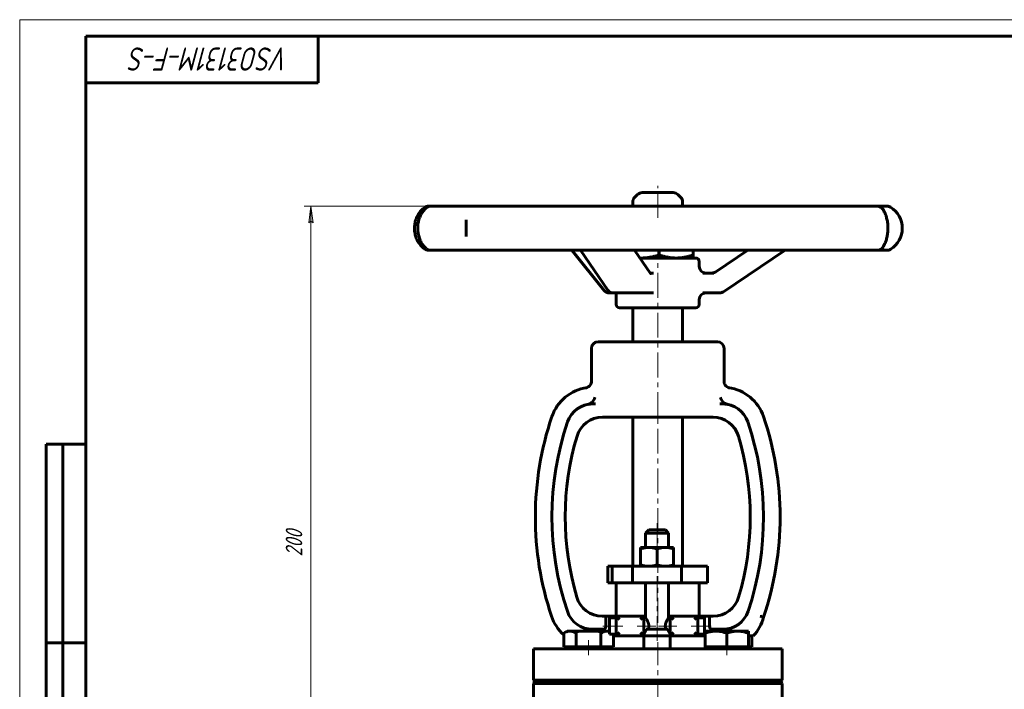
# Model space of a CAD drawing. Header units: millimetres. Extents: x 0 to 594, y 0 to 420.
# Tile 2 of 4: x 0 to 297, y 218 to 420. Entities that reach past the tile are written whole.
import ezdxf

# ---------------------------------------------------------------- set-up
doc = ezdxf.new("R2010")
doc.units = ezdxf.units.MM
for name, pattern in [('K5LT-1', [0]), ('K5LT_AXLED', [12, 7.5, -1.5, 1.5, -1.5]), ('K5LT_BASIC', [0]), ('K5LT_THIN', [0])]:
    doc.linetypes.add(name, pattern=pattern)
doc.layers.add('Системный слой', color=7, linetype='Continuous')
doc.layers.add('Системный слой (1)', color=251, linetype='Continuous', true_color=0x6c6c6c)
doc.styles.add('KDIMTEXTSTYLE', font='txt', dxfattribs={"width": 0.96, "oblique": 15, "height": 5})
doc.styles.add('KTEXTSTYLE', font='txt', dxfattribs={"width": 0.96, "height": 5})
doc.dimstyles.new('KDIMSTYLE (1.00)', dxfattribs={"dimtxt": 5, "dimasz": 1, "dimexe": 2, "dimexo": 0, "dimgap": 1, "dimtad": 1, "dimtxsty": 'KDIMTEXTSTYLE', "dimsah": 1, "dimcen": 0, "dimdle": 1, "dimadec": 0, "dimazin": 0, "dimtfac": 0.667, "dimtmove": 0, "dimatfit": 3, "dimfxl": 1, "dimtvp": 1, "dimtolj": 1, "dimtzin": 0, "dimarcsym": 0})

# ---------------------------------------------------------------- blocks, each defined once
blk = doc.blocks.new('U0')
at = {"layer": 'Системный слой (1)', "color": 143, "linetype": 'K5LT_BASIC', "lineweight": 60, "true_color": 0x33acca}
for p, q in [((187.79, 367.86), (187.78, 367.86)), ((197.12, 367.86), (187.79, 367.86))]:
    blk.add_line(p, q, dxfattribs=at)
blk = doc.blocks.new('U1')
at = {"layer": 'Системный слой (1)', "color": 143, "linetype": 'K5LT_BASIC', "lineweight": 60, "true_color": 0x33acca}
for p, q in [((179.06, 337.59), (180.59, 337.59)), ((180.59, 337.59), (188.83, 337.59))]:
    blk.add_line(p, q, dxfattribs=at)
blk = doc.blocks.new('U2')
at = {"layer": 'Системный слой (1)', "color": 143, "linetype": 'K5LT_BASIC', "lineweight": 60, "true_color": 0x33acca}
for p, q in [((187.05, 348.11), (187.21, 348.11)), ((187.21, 348.11), (187.36, 348.11)), ((187.36, 348.11), (187.52, 348.11))]:
    blk.add_line(p, q, dxfattribs=at)
blk = doc.blocks.new('U3')
at = {"layer": 'Системный слой (1)', "color": 143, "linetype": 'K5LT_BASIC', "lineweight": 60, "true_color": 0x33acca}
for p, q in [((204.95, 345.59), (204.95, 347.11)), ((204.95, 334.11), (204.95, 335.59))]:
    blk.add_line(p, q, dxfattribs=at)
blk = doc.blocks.new('U6')
at = {"layer": 'Системный слой (1)', "color": 143, "linetype": 'K5LT_BASIC', "lineweight": 60, "true_color": 0x33acca}
for p, q in [((181.46, 337.57), (181.44, 337.59)), ((181.46, 337.57), (181.47, 337.57)), ((181.47, 337.57), (181.46, 337.57))]:
    blk.add_line(p, q, dxfattribs=at)
blk = doc.blocks.new('U7')
at = {"layer": 'Системный слой (1)', "color": 143, "linetype": 'K5LT_BASIC', "lineweight": 60, "true_color": 0x33acca}
for p, q in [((188.25, 240.11), (188.75, 240.11)), ((195.75, 240.11), (196.25, 240.11))]:
    blk.add_line(p, q, dxfattribs=at)
blk = doc.blocks.new('U8')
at = {"layer": 'Системный слой (1)', "color": 143, "linetype": 'K5LT_BASIC', "lineweight": 60, "true_color": 0x33acca}
for p, q in [((177.46, 235.55), (177.22, 235.56)), ((177.7, 235.52), (177.46, 235.55)), ((177.94, 235.47), (177.7, 235.52))]:
    blk.add_line(p, q, dxfattribs=at)
blk = doc.blocks.new('D1')
at = {"layer": 'Системный слой (1)'}
for points in [[(88.49, 358.76), (87.83, 363.76), (87.18, 358.76), (87.83, 359.26)], [(87.83, 163.76), (88.49, 168.76), (87.83, 168.26), (87.18, 168.76)]]:
    blk.add_hatch(color=7, dxfattribs=at).paths.add_polyline_path(points)
at = {"layer": 'Системный слой (1)', "color": 7, "linetype": 'K5LT_THIN', "lineweight": 18, "true_color": 0xffffff}
for p, q in [((136.33, 363.76), (85.83, 363.76)), ((87.18, 358.76), (87.83, 363.76)), ((87.83, 363.76), (88.49, 358.76)), ((87.83, 359.26), (87.18, 358.76)), ((88.49, 358.76), (87.83, 359.26)), ((87.83, 163.76), (87.18, 168.76)), ((87.18, 168.76), (87.83, 168.26)), ((87.83, 168.26), (88.49, 168.76)), ((88.49, 168.76), (87.83, 163.76)), ((117.45, 163.76), (85.83, 163.76))]:
    blk.add_line(p, q, dxfattribs=at)
blk.add_wipeout([(86.83, 258.09), (79.45, 258.09), (79.45, 268.98), (86.83, 268.98)]).dxf.layer = 'Системный слой (1)'
blk.add_line((87.83, 363.76), (87.83, 163.76), dxfattribs=at)
at = {"layer": 'Системный слой (1)', "color": 7, "insert": (80.25, 258.09), "char_height": 5, "attachment_point": 1, "rotation": 90, "style": 'KTEXTSTYLE'}
blk.add_mtext('\\fArial|b0|c204|p34;\\H5.0;\\W1.000;\\Q15;\\fGOST Type AU|b0|i0|c204|p34;\\Q15;\\W0.960;200', dxfattribs=at)
blk = doc.blocks.new('KDIMARROW_01')
at = {"layer": 'Системный слой'}
blk.add_hatch(color=0, dxfattribs=at).paths.add_polyline_path([(0, 0), (-5, 0.66), (-4.5, 0), (-5, -0.66)])
at = {"layer": 'Системный слой', "color": 0, "linetype": 'K5LT_THIN', "lineweight": 18}
for p, q in [((-4.5, 0), (-5, 0.66)), ((-5, 0.66), (0, 0)), ((0, 0), (-5, -0.66)), ((-5, -0.66), (-4.5, 0))]:
    blk.add_line(p, q, dxfattribs=at)
at = {"layer": 'Системный слой (1)', "color": 0, "linetype": 'K5LT_THIN', "lineweight": 18}
blk.add_line((434.87, 163.76), (433.87, 163.76), dxfattribs=at)
blk = doc.blocks.new('U33')
at = {"color": 7, "linetype": 'K5LT_THIN', "lineweight": 18, "true_color": 0xffffff}
for p, q in [((0, 0), (0, 420)), ((0, 420), (594, 420))]:
    blk.add_line(p, q, dxfattribs=at)
at = {"color": 143, "linetype": 'K5LT_BASIC', "lineweight": 60, "true_color": 0x33acca}
for p, q in [((20, 5), (20, 415)), ((20, 415), (589, 415)), ((90, 415), (90, 401)), ((90, 401), (20, 401)), ((8, 172), (8, 292)), ((20, 292), (8, 292)), ((13, 172), (13, 292)), ((20, 232), (8, 232))]:
    blk.add_line(p, q, dxfattribs=at)
at = {"color": 7, "insert": (81.28, 404.64), "char_height": 7, "attachment_point": 1, "rotation": 180, "style": 'KTEXTSTYLE'}
blk.add_mtext('\\fArial|b0|c204|p34;\\H5.0;\\W1.000;\\Q15;\\fGOST Type AU|b0|i0|c204|p34;\\Q15;\\W0.960;\\H7.00;VSO3131M-F-S', dxfattribs=at)

msp = doc.modelspace()

# ---------------------------------------------------------------- linework, layer by layer
at = {"layer": 'Системный слой (1)', "color": 30, "linetype": 'K5LT_AXLED', "lineweight": 18, "true_color": 0xff8000}
for p, q in [((192.453, 360.206), (192.453, 369.856)), ((192.453, 300.106), (192.453, 350.106)), ((192.453, 253.106), (192.453, 302.106)), ((192.255, 268.106), (192.255, 258.806)), ((192.255, 252.106), (192.255, 232.106)), ((192.453, 238.106), (192.453, 252.106)), ((181.942, 237.106), (175.942, 237.106)), ((191.841, 237.106), (186.255, 237.106)), ((198.255, 237.106), (192.669, 237.106)), ((208.567, 237.106), (202.567, 237.106)), ((171.594, 228.26), (171.594, 232.86)), ((192.453, 153.26), (192.453, 232.26)), ((213.313, 228.26), (213.313, 232.86))]:
    msp.add_line(p, q, dxfattribs=at)
at = {"layer": 'Системный слой (1)', "color": 143, "linetype": 'K5LT_BASIC', "lineweight": 60, "true_color": 0x33acca}
for p, q in [((186.367, 367.27), (185.539, 366.442)), ((198.539, 367.27), (199.367, 366.442)), ((124.815, 363.76), (123.345, 363.76)), ((129.606, 363.76), (123.946, 363.76)), ((136.332, 363.76), (129.606, 363.76)), ((150.263, 363.76), (136.332, 363.76)), ((161.575, 363.76), (150.263, 363.76)), ((180.586, 363.76), (161.575, 363.76)), ((193.891, 363.76), (180.586, 363.76)), ((184.953, 363.76), (184.953, 365.027)), ((213.628, 363.76), (193.891, 363.76)), ((199.953, 363.76), (199.953, 365.027)), ((225.878, 363.76), (213.628, 363.76)), ((241.818, 363.76), (225.878, 363.76)), ((250.208, 363.76), (241.818, 363.76)), ((258.7, 363.76), (250.208, 363.76)), ((261.307, 363.76), (258.7, 363.76)), ((261.653, 363.76), (261.307, 363.76)), ((134.679, 359.638), (134.679, 359.62)), ((134.68, 354.591), (134.68, 354.564)), ((123.345, 350.441), (123.946, 350.441)), ((123.946, 350.441), (129.606, 350.441)), ((129.606, 350.441), (136.332, 350.441)), ((136.332, 350.441), (150.263, 350.441)), ((150.263, 350.441), (161.575, 350.441)), ((161.575, 350.441), (180.586, 350.441)), ((176.308, 338.337), (166.581, 350.441)), ((177.413, 338.457), (169.177, 350.441)), ((180.586, 350.441), (193.891, 350.441)), ((190.288, 343.399), (185.449, 350.441)), ((203.953, 348.106), (187.054, 348.106)), ((192.87, 350.441), (192.87, 349.044)), ((193.891, 350.441), (213.628, 350.441)), ((202.953, 348.106), (202.959, 348.109)), ((203.156, 350.441), (203.156, 349.044)), ((209.955, 343.927), (219.666, 350.441)), ((212.277, 337.929), (230.931, 350.441)), ((213.628, 350.441), (225.878, 350.441)), ((225.878, 350.441), (241.818, 350.441)), ((241.818, 350.441), (250.208, 350.441)), ((250.208, 350.441), (258.7, 350.441)), ((258.7, 350.441), (261.307, 350.441)), ((261.307, 350.441), (261.653, 350.441)), ((191.157, 343.589), (190.158, 343.589)), ((209.34, 343.589), (206.104, 343.589)), ((177.867, 337.589), (179.061, 337.589)), ((179.953, 334.106), (179.953, 337.589)), ((188.825, 337.589), (191.157, 337.589)), ((206.104, 337.589), (211.162, 337.589)), ((180.953, 333.106), (203.953, 333.106)), ((184.953, 322.856), (184.953, 333.106)), ((199.953, 322.856), (199.953, 333.106)), ((172.453, 310.915), (172.453, 320.856)), ((210.453, 322.856), (174.453, 322.856)), ((212.452, 310.917), (212.453, 320.856)), ((173.698, 304.106), (172.852, 304.106)), ((212.054, 304.106), (211.208, 304.106)), ((175.773, 300.106), (176.627, 300.106)), ((176.627, 300.106), (181.788, 300.106)), ((181.788, 300.106), (203.119, 300.106)), ((184.953, 255.106), (184.953, 300.106)), ((199.953, 255.106), (199.953, 300.106)), ((203.119, 300.106), (208.279, 300.106)), ((208.279, 300.106), (209.133, 300.106)), ((189.755, 266.106), (188.755, 265.106)), ((188.755, 265.106), (195.755, 265.106)), ((188.755, 260.806), (188.755, 265.106)), ((194.755, 266.106), (189.755, 266.106)), ((194.755, 266.106), (195.755, 265.106)), ((195.755, 260.806), (195.755, 265.106)), ((187.255, 260.806), (189.755, 260.806)), ((187.255, 260.359), (187.255, 260.806)), ((187.255, 260.359), (187.255, 255.552)), ((189.755, 260.806), (194.755, 260.806)), ((192.255, 260.359), (192.255, 255.552)), ((194.755, 260.806), (197.255, 260.806)), ((197.255, 260.806), (197.255, 260.359)), ((197.255, 260.359), (197.255, 255.552)), ((187.255, 255.106), (187.255, 255.552)), ((197.255, 255.552), (197.255, 255.106)), ((177.453, 255.106), (178.714, 255.106)), ((177.453, 250.106), (177.453, 255.106)), ((178.714, 255.106), (184.866, 255.106)), ((178.714, 250.106), (178.714, 255.106)), ((184.866, 255.106), (199.584, 255.106)), ((184.866, 250.106), (184.866, 255.106)), ((199.584, 255.106), (206.729, 255.106)), ((199.584, 250.106), (199.584, 255.106)), ((206.729, 255.106), (207.453, 255.106)), ((207.453, 250.106), (207.453, 255.106)), ((177.453, 250.106), (178.714, 250.106)), ((178.714, 250.106), (184.866, 250.106)), ((179.953, 240.106), (179.953, 250.106)), ((184.866, 250.106), (199.584, 250.106)), ((188.755, 239.606), (188.755, 250.106)), ((195.755, 239.606), (195.755, 250.106)), ((199.584, 250.106), (206.729, 250.106)), ((204.953, 240.106), (204.953, 250.106)), ((206.729, 250.106), (207.453, 250.106)), ((176.841, 240.106), (175.707, 240.106)), ((176.841, 240.106), (179.942, 240.106)), ((176.841, 240.106), (176.841, 237.106)), ((177.942, 234.606), (177.942, 239.606)), ((179.942, 239.606), (177.942, 239.606)), ((179.942, 240.106), (179.942, 234.106)), ((179.942, 240.106), (180.942, 239.106)), ((188.255, 240.106), (179.942, 240.106)), ((187.255, 239.106), (188.255, 240.106)), ((188.255, 234.106), (188.255, 240.106)), ((188.755, 239.606), (188.255, 239.606)), ((196.255, 239.606), (195.755, 239.606)), ((197.255, 239.106), (196.255, 240.106)), ((196.255, 240.106), (196.255, 234.106)), ((204.567, 240.106), (196.255, 240.106)), ((203.567, 239.106), (204.567, 240.106)), ((204.567, 234.106), (204.567, 240.106)), ((204.567, 240.106), (208.066, 240.106)), ((206.567, 239.606), (204.567, 239.606)), ((206.567, 234.606), (206.567, 239.606)), ((208.066, 237.106), (208.066, 240.106)), ((209.199, 240.106), (208.066, 240.106)), ((164.088, 234.98), (165.094, 235.56)), ((164.088, 230.86), (164.088, 234.98)), ((165.964, 235.56), (165.094, 235.56)), ((171.594, 235.56), (165.964, 235.56)), ((167.841, 230.86), (167.841, 234.98)), ((177.223, 235.56), (171.594, 235.56)), ((172.776, 236.106), (176.09, 236.106)), ((173.088, 236.106), (173.088, 235.56)), ((175.346, 230.86), (175.346, 234.98)), ((177.942, 235.56), (177.223, 235.56)), ((180.942, 235.106), (179.942, 234.106)), ((187.255, 235.106), (188.255, 234.106)), ((188.953, 236.106), (195.557, 236.106)), ((197.255, 235.106), (196.255, 234.106)), ((204.567, 234.106), (203.567, 235.106)), ((210.063, 235.56), (206.813, 235.56)), ((206.813, 234.98), (206.813, 235.56)), ((206.813, 230.86), (206.813, 234.98)), ((208.816, 236.106), (212.13, 236.106)), ((216.563, 235.56), (210.063, 235.56)), ((211.818, 235.56), (211.818, 236.106)), ((213.313, 230.86), (213.313, 234.98)), ((219.813, 235.56), (216.563, 235.56)), ((219.813, 235.56), (219.813, 234.98)), ((219.813, 230.86), (219.813, 234.98)), ((179.942, 234.606), (177.942, 234.606)), ((179.099, 230.86), (179.099, 234.606)), ((179.099, 234.106), (179.942, 234.106)), ((179.942, 234.106), (188.255, 234.106)), ((188.255, 234.106), (196.255, 234.106)), ((188.255, 230.26), (188.255, 234.106)), ((196.255, 234.106), (204.567, 234.106)), ((196.255, 230.26), (196.255, 234.106)), ((206.567, 234.606), (204.567, 234.606)), ((204.567, 234.106), (206.813, 234.106)), ((219.813, 234.106), (219.841, 234.106)), ((221.267, 234.106), (219.841, 234.106)), ((220.818, 230.86), (220.818, 234.106)), ((154.953, 230.26), (229.953, 230.26)), ((154.953, 220.76), (154.953, 230.26)), ((165.964, 230.86), (164.088, 230.86)), ((165.094, 230.26), (165.094, 230.86)), ((167.841, 230.86), (165.964, 230.86)), ((171.594, 230.86), (167.841, 230.86)), ((175.346, 230.86), (171.594, 230.86)), ((177.223, 230.86), (175.346, 230.86)), ((179.099, 230.86), (177.223, 230.86)), ((178.094, 230.26), (178.094, 230.86)), ((210.063, 230.86), (206.813, 230.86)), ((206.813, 230.26), (206.813, 230.86)), ((213.313, 230.86), (210.063, 230.86)), ((216.563, 230.86), (213.313, 230.86)), ((219.813, 230.86), (216.563, 230.86)), ((220.818, 230.86), (219.813, 230.86)), ((219.813, 230.26), (219.813, 230.86)), ((229.953, 220.76), (229.953, 230.26)), ((154.953, 220.76), (229.953, 220.76)), ((155.453, 220.26), (154.953, 220.76)), ((154.953, 219.76), (155.453, 220.26)), ((155.453, 220.26), (229.453, 220.26)), ((229.453, 220.26), (229.953, 220.76)), ((229.953, 219.76), (229.453, 220.26)), ((154.953, 210.26), (154.953, 219.76)), ((154.953, 219.76), (229.953, 219.76)), ((229.953, 210.26), (229.953, 219.76))]:
    msp.add_line(p, q, dxfattribs=at)
for centre, radius, start, end in [((186.953, 365.027), 2, 135, 180), ((187.782, 365.856), 2, 90, 135), ((197.125, 365.856), 2, 45, 90), ((197.953, 365.027), 2, 0, 45), ((123.345, 361.76), 2, 90, 124.31406), ((123.946, 361.76), 2, 90, 129.64646), ((258.7, 361.76), 2, 30.42575, 90), ((261.653, 361.76), 2, 57.90942, 90), ((258.731, 357.101), 7.5, 302.09058, 57.90942), ((123.345, 352.441), 2, 235.68594, 270), ((123.946, 352.441), 2, 230.35354, 270), ((258.7, 352.441), 2, 270, 329.57424), ((261.653, 352.441), 2, 270, 302.09058), ((203.953, 347.106), 1, 0, 90), ((206.953, 345.589), 2, 180, 270), ((177.867, 339.589), 2, 218.77833, 270), ((179.061, 339.589), 2, 214.50645, 270), ((206.953, 335.589), 2, 90, 180), ((211.162, 339.589), 2, 270, 303.8516), ((180.953, 334.106), 1, 180, 270), ((203.953, 334.106), 1, 270, 0), ((174.453, 320.856), 2, 90, 180), ((210.453, 320.856), 2, 0, 90), ((172.852, 296.106), 13, 97.78555, 161.2446), ((212.054, 296.106), 13, 80.80532, 82.21445), ((212.054, 296.106), 13, 18.7554, 82.21445), ((172.852, 296.106), 8, 90, 161.2446), ((172.852, 296.106), 8, 90, 100.50355), ((212.054, 296.106), 8, 18.7554, 90), ((212.054, 296.106), 8, 79.49645, 90), ((249.751, 269.994), 94.211, 161.2446, 198.52171), ((175.773, 292.106), 8, 90, 163.35865), ((209.133, 292.106), 8, 16.64135, 90), ((135.155, 269.994), 94.211, 341.27221, 18.7554), ((249.751, 269.994), 89.211, 161.2446, 198.58887), ((135.155, 269.994), 89.211, 341.41113, 18.7554), ((249.751, 269.994), 85.211, 163.35865, 196.46824), ((135.155, 269.994), 85.211, 343.53176, 16.64135), ((175.707, 248.106), 8, 196.46824, 270), ((209.199, 248.106), 8, 270, 343.53176), ((172.776, 244.106), 8, 198.58887, 270), ((212.13, 244.106), 8, 270, 341.41113), ((172.776, 244.106), 13, 198.10218, 228.06315), ((211.759, 243.031), 13.041, 316.81053, 345.40682)]:
    msp.add_arc(centre, radius, start, end, dxfattribs=at)
for centre, major_axis, ratio, start_param, end_param in [((123.345, 361.76), (-1.153, 1.634), 0.8951371, 6.2702698, 6.2819122), ((123.946, 361.76), (1.347, -1.479), 0.9242806, 3.1026277, 3.1403963), ((258.7, 361.76), (1.758, 0.954), 0.9562963, 0.0004345, 0.0276391), ((123.345, 352.441), (-1.153, -1.634), 0.8951371, 0.0012694, 0.0128905), ((123.946, 352.441), (-1.347, -1.479), 0.9242806, 0.0011979, 0.0390264), ((258.7, 352.441), (1.758, -0.954), 0.9562963, 6.2556332, 6.2827365), ((241.818, 352.441), (0, 2), 0.9432451, 3.1415927, 3.1421205), ((177.867, 339.589), (-1.559, -1.253), 0.7000088, 6.2831204, 6.2831853), ((179.061, 339.589), (1.648, 1.133), 0.7374212, 3.1415927, 3.1416665), ((211.162, 339.589), (1.114, -1.661), 0.0374124, 6.2831639, 6.2831853)]:
    msp.add_ellipse(centre, major_axis=major_axis, ratio=ratio, start_param=start_param, end_param=end_param, dxfattribs=at)
for points, knots in [([(122.194, 363.396), (122.005, 363.262), (121.808, 363.108), (121.433, 362.776), (121.255, 362.601), (120.917, 362.229), (120.755, 362.034), (120.454, 361.624), (120.314, 361.412), (120.061, 360.981), (119.947, 360.764), (119.738, 360.315), (119.643, 360.084), (119.474, 359.609), (119.399, 359.363), (119.275, 358.878), (119.226, 358.637), (119.151, 358.162), (119.125, 357.927), (119.091, 357.443), (119.085, 357.192), (119.093, 356.691), (119.109, 356.441), (119.16, 355.954), (119.196, 355.718), (119.288, 355.257), (119.344, 355.032), (119.477, 354.576), (119.556, 354.346), (119.734, 353.891), (119.835, 353.666), (120.051, 353.237), (120.166, 353.033), (120.411, 352.642), (120.54, 352.456), (120.805, 352.107), (120.941, 351.945), (121.241, 351.616), (121.405, 351.453), (121.734, 351.156), (121.9, 351.022), (122.105, 350.87), (122.15, 350.837), (122.194, 350.806)], [0, 0, 0, 0, 1.7936861, 1.7936861, 3.3937621, 3.3937621, 4.8773836, 4.8773836, 6.2567547, 6.2567547, 7.5037341, 7.5037341, 8.7238313, 8.7238313, 9.9276393, 9.9276393, 11.0495673, 11.0495673, 12.1133741, 12.1133741, 13.2339393, 13.2339393, 14.3625801, 14.3625801, 15.4465148, 15.4465148, 16.5184738, 16.5184738, 17.6760993, 17.6760993, 18.8885411, 18.8885411, 20.104987, 20.104987, 21.351588, 21.351588, 22.6006606, 22.6006606, 24.0815406, 24.0815406, 25.5752895, 25.5752895, 25.9995429, 25.9995429, 25.9995429, 25.9995429]), ([(122.602, 350.961), (122.452, 351.098), (122.292, 351.256), (121.992, 351.589), (121.852, 351.758), (121.578, 352.124), (121.446, 352.317), (121.197, 352.723), (121.081, 352.932), (120.872, 353.353), (120.778, 353.565), (120.604, 354.004), (120.525, 354.231), (120.383, 354.696), (120.321, 354.934), (120.221, 355.396), (120.181, 355.62), (120.12, 356.073), (120.097, 356.301), (120.069, 356.773), (120.064, 357.018), (120.071, 357.505), (120.084, 357.748), (120.128, 358.22), (120.159, 358.449), (120.237, 358.897), (120.284, 359.116), (120.396, 359.559), (120.463, 359.783), (120.613, 360.226), (120.697, 360.444), (120.878, 360.863), (120.974, 361.061), (121.179, 361.447), (121.288, 361.632), (121.522, 361.997), (121.648, 362.174), (121.906, 362.511), (122.039, 362.668), (122.316, 362.969), (122.458, 363.109), (122.595, 363.234), (122.598, 363.237), (122.602, 363.24)], [0, 0, 0, 0, 1.5624423, 1.5624423, 2.8929326, 2.8929326, 4.1619348, 4.1619348, 5.3332854, 5.3332854, 6.3901247, 6.3901247, 7.4254931, 7.4254931, 8.4411817, 8.4411817, 9.3527723, 9.3527723, 10.2564354, 10.2564354, 11.2042493, 11.2042493, 12.1577617, 12.1577617, 13.0736188, 13.0736188, 13.9827995, 13.9827995, 14.9635752, 14.9635752, 15.990889, 15.990889, 17.0232943, 17.0232943, 18.1025839, 18.1025839, 19.3015984, 19.3015984, 20.5681412, 20.5681412, 21.9629827, 21.9629827, 21.9996017, 21.9996017, 21.9996017, 21.9996017]), ([(260.457, 362.715), (260.511, 362.617), (260.574, 362.501), (260.663, 362.33), (260.679, 362.298), (260.763, 362.131), (260.839, 361.975), (260.995, 361.632), (261.073, 361.448), (261.184, 361.164), (261.215, 361.079), (261.31, 360.816), (261.371, 360.629), (261.487, 360.242), (261.541, 360.042), (261.642, 359.623), (261.688, 359.406), (261.767, 358.967), (261.801, 358.746), (261.854, 358.312), (261.873, 358.1), (261.901, 357.665), (261.909, 357.442), (261.914, 356.991), (261.91, 356.761), (261.89, 356.309), (261.873, 356.084), (261.829, 355.657), (261.802, 355.453), (261.736, 355.04), (261.696, 354.832), (261.607, 354.418), (261.556, 354.214), (261.447, 353.817), (261.389, 353.625), (261.266, 353.258), (261.203, 353.083), (261.086, 352.787), (261.034, 352.662), (260.908, 352.374), (260.836, 352.219), (260.699, 351.941), (260.635, 351.817), (260.551, 351.659), (260.526, 351.612), (260.488, 351.544), (260.475, 351.519), (260.461, 351.493), (260.459, 351.49), (260.457, 351.487)], [0, 0, 0, 0, 1.4288648, 1.4288648, 1.7177582, 1.7177582, 2.9986339, 2.9986339, 4.2171291, 4.2171291, 4.7158867, 4.7158867, 5.7134018, 5.7134018, 6.686983, 6.686983, 7.6606917, 7.6606917, 8.5934099, 8.5934099, 9.4565687, 9.4565687, 10.3392594, 10.3392594, 11.2527865, 11.2527865, 12.1518279, 12.1518279, 13.0013806, 13.0013806, 13.9088895, 13.9088895, 14.865801, 14.865801, 15.8486685, 15.8486685, 16.8487671, 16.8487671, 17.6575292, 17.6575292, 18.8434942, 18.8434942, 20.0294591, 20.0294591, 20.5902151, 20.5902151, 20.9513552, 20.9513552, 20.9995983, 20.9995983, 20.9995983, 20.9995983]), ([(134.68, 354.591), (134.68, 354.657), (134.68, 354.725), (134.679, 354.865), (134.678, 354.937), (134.675, 355.159), (134.673, 355.313), (134.668, 355.649), (134.666, 355.831), (134.661, 356.192), (134.66, 356.371), (134.658, 356.724), (134.657, 356.896), (134.657, 357.259), (134.657, 357.449), (134.659, 357.815), (134.661, 357.989), (134.664, 358.333), (134.667, 358.502), (134.67, 358.749), (134.672, 358.83), (134.673, 358.93), (134.673, 358.951), (134.674, 359.027), (134.675, 359.081), (134.676, 359.151), (134.676, 359.166), (134.676, 359.197), (134.677, 359.213), (134.677, 359.259), (134.677, 359.29), (134.678, 359.351), (134.678, 359.381), (134.679, 359.483), (134.679, 359.553), (134.679, 359.62)], [0, 0, 0, 0, 1.156811, 1.156811, 2.313622, 2.313622, 4.6272439, 4.6272439, 7.1760883, 7.1760883, 9.5601991, 9.5601991, 11.828653, 11.828653, 14.3189199, 14.3189199, 16.6453663, 16.6453663, 19.0071863, 19.0071863, 20.1966629, 20.1966629, 20.5021811, 20.5021811, 21.340494, 21.340494, 21.5825345, 21.5825345, 21.8245749, 21.8245749, 22.3166424, 22.3166424, 22.8087098, 22.8087098, 24, 24, 24, 24]), ([(190.288, 343.399), (190.292, 343.394), (190.296, 343.388), (190.302, 343.38), (190.305, 343.376), (190.309, 343.371), (190.311, 343.369), (190.313, 343.367), (190.313, 343.366), (190.313, 343.367), (190.312, 343.368), (190.31, 343.369)], [0, 0, 0, 0, 1.6, 1.6, 3.2, 3.2, 4.8, 4.8, 6.4, 6.4, 8, 8, 8, 8]), ([(209.955, 343.927), (209.953, 343.926), (209.951, 343.925), (209.947, 343.922), (209.944, 343.92), (209.936, 343.915), (209.93, 343.911), (209.915, 343.902), (209.905, 343.895), (209.876, 343.877), (209.856, 343.865), (209.799, 343.832), (209.76, 343.812), (209.651, 343.758), (209.579, 343.728), (209.431, 343.676), (209.355, 343.654), (209.202, 343.62), (209.124, 343.608), (208.979, 343.593), (208.912, 343.593), (208.845, 343.589), (208.845, 343.589), (208.845, 343.589)], [0, 0, 0, 0, 0.0744227, 0.0744227, 0.1984604, 0.1984604, 0.4217284, 0.4217284, 0.8434568, 0.8434568, 1.662106, 1.662106, 3.2001259, 3.2001259, 6.0001259, 6.0001259, 8.8001259, 8.8001259, 11.6001259, 11.6001259, 13.9995497, 13.9995497, 14, 14, 14, 14]), ([(181.461, 337.57), (181.458, 337.572), (181.453, 337.574), (181.443, 337.578), (181.436, 337.581), (181.425, 337.584), (181.418, 337.586), (181.407, 337.588), (181.402, 337.589), (181.395, 337.589), (181.393, 337.589), (181.393, 337.589)], [0, 0, 0, 0, 0.6, 0.6, 1.2, 1.2, 1.8, 1.8, 2.4, 2.4, 3, 3, 3, 3]), ([(170.774, 308.943), (171.305, 309.029), (172.162, 309.572), (172.454, 310.513), (172.454, 310.915)], [0, 0, 0, 0, 0.57142152, 0.99914138, 0.99914138, 0.99914138, 0.99914138]), ([(214.132, 308.943), (213.602, 309.029), (212.744, 309.573), (212.452, 310.514), (212.452, 310.917)], [0, 0, 0, 0, 0.5714286, 1, 1, 1, 1]), ([(171.597, 304.02), (171.793, 304.077), (171.98, 304.161), (172.387, 304.403), (172.593, 304.576), (172.94, 304.946), (173.085, 305.146), (173.328, 305.568), (173.425, 305.795), (173.491, 306.022), (173.492, 306.024), (173.493, 306.027)], [0.00053436, 0.00053436, 0.00053436, 0.00053436, 0.06204197, 0.06204197, 0.14661528, 0.14661528, 0.23071896, 0.23071896, 0.32142437, 0.32142437, 0.32230796, 0.32230796, 0.32230796, 0.32230796]), ([(211.413, 306.027), (211.414, 306.024), (211.415, 306.022), (211.482, 305.795), (211.578, 305.568), (211.822, 305.146), (211.967, 304.946), (212.314, 304.576), (212.52, 304.403), (212.927, 304.161), (213.113, 304.077), (213.31, 304.02)], [-0.00089084, -0.00089084, -0.00089084, -0.00089084, 0, 0, 0.09144812, 0.09144812, 0.17623906, 0.17623906, 0.26150429, 0.26150429, 0.32351501, 0.32351501, 0.32351501, 0.32351501]), ([(171.393, 303.972), (171.426, 303.978), (171.46, 303.984), (171.53, 303.996), (171.567, 304.002), (171.643, 304.014), (171.682, 304.02), (171.765, 304.032), (171.807, 304.038), (171.896, 304.049), (171.941, 304.054), (171.989, 304.06)], [0, 0, 0, 0, 3.0703026, 3.0703026, 6.1406051, 6.1406051, 9.2109077, 9.2109077, 12.2812102, 12.2812102, 15.3515128, 15.3515128, 15.3515128, 15.3515128]), ([(171.943, 304.055), (171.928, 304.053), (171.913, 304.051), (171.874, 304.046), (171.85, 304.043), (171.788, 304.035), (171.751, 304.03), (171.677, 304.02), (171.641, 304.014), (171.569, 304.003), (171.535, 303.997), (171.464, 303.985), (171.428, 303.978), (171.393, 303.972)], [0, 0, 0, 0, 0.8199608, 0.8199608, 2.1865622, 2.1865622, 4.3731244, 4.3731244, 6.7210291, 6.7210291, 9.0689338, 9.0689338, 11.7395235, 11.7395235, 11.7395235, 11.7395235]), ([(213.513, 303.972), (213.481, 303.978), (213.447, 303.984), (213.376, 303.996), (213.34, 304.002), (213.264, 304.014), (213.224, 304.02), (213.142, 304.032), (213.099, 304.038), (213.011, 304.049), (212.965, 304.054), (212.917, 304.06)], [0, 0, 0, 0, 3.0703026, 3.0703026, 6.1406051, 6.1406051, 9.2109077, 9.2109077, 12.2812102, 12.2812102, 15.3515128, 15.3515128, 15.3515128, 15.3515128]), ([(189.58, 236.106), (189.621, 236.217), (189.684, 236.415), (189.742, 236.697), (189.767, 236.916), (189.773, 237.094), (189.768, 237.275), (189.749, 237.458), (189.713, 237.66), (189.668, 237.84), (189.609, 238.03), (189.542, 238.21), (189.47, 238.377), (189.385, 238.557), (189.285, 238.75), (189.166, 238.959), (189.075, 239.11), (188.98, 239.261), (188.888, 239.402), (188.81, 239.519), (188.765, 239.587), (188.755, 239.604), (188.755, 239.606)], [0, 0, 0, 0, 1.7397109, 2.9507858, 3.9555905, 4.7384571, 5.3665427, 6.3961061, 7.2307975, 8.1857376, 8.9934576, 10.0599574, 10.9960473, 11.7476255, 13.1661132, 14.5458417, 16.007081, 16.6279364, 18.4184091, 20.2122213, 21.4847132, 23, 23, 23, 23]), ([(194.93, 236.106), (194.886, 236.223), (194.822, 236.427), (194.769, 236.696), (194.744, 236.908), (194.736, 237.095), (194.743, 237.295), (194.764, 237.482), (194.794, 237.64), (194.826, 237.78), (194.864, 237.914), (194.915, 238.07), (194.993, 238.272), (195.101, 238.514), (195.221, 238.744), (195.315, 238.909), (195.4, 239.053), (195.471, 239.168), (195.559, 239.305), (195.641, 239.431), (195.712, 239.538), (195.748, 239.593), (195.755, 239.604), (195.755, 239.606)], [0, 0, 0, 0, 1.9195646, 3.1610937, 3.932032, 4.9442606, 5.8029167, 6.7536665, 7.6168155, 8.1087432, 8.8323173, 9.673855, 10.5669191, 12.1391292, 13.9139464, 14.9995896, 15.6486183, 17.2058355, 17.8653404, 19.5461303, 21.3727449, 22.8397245, 24, 24, 24, 24]), ([(223.42, 240.032), (223.421, 240.031), (223.423, 240.031), (223.552, 239.992), (223.678, 239.955), (223.911, 239.885), (224.015, 239.854), (224.19, 239.802), (224.26, 239.781), (224.354, 239.753), (224.379, 239.745), (224.379, 239.745)], [-0.31481823, -0.31481823, -0.31481823, -0.31481823, -0.31436631, -0.31436631, -0.27436143, -0.27436143, -0.2352799, -0.2352799, -0.19622495, -0.19622495, -0.15718315, -0.15718315, -0.15718315, -0.15718315]), ([(165.964, 235.56), (165.849, 235.56), (165.627, 235.547), (165.289, 235.486), (164.995, 235.401), (164.589, 235.248), (164.302, 235.104), (164.088, 234.98)], [0, 0, 0, 0, 1.4474022, 2.7997206, 4.2800738, 5.188369, 8, 8, 8, 8]), ([(167.841, 234.98), (167.707, 235.057), (167.491, 235.172), (167.187, 235.307), (166.949, 235.395), (166.703, 235.468), (166.441, 235.525), (166.188, 235.555), (166.024, 235.56), (165.964, 235.56)], [0, 0, 0, 0, 2.192924, 3.5182583, 4.9042648, 6.009799, 7.4227334, 9.0585836, 10, 10, 10, 10]), ([(177.223, 235.56), (177.108, 235.56), (176.885, 235.547), (176.547, 235.486), (176.253, 235.401), (175.847, 235.248), (175.561, 235.104), (175.346, 234.98)], [0, 0, 0, 0, 1.4474022, 2.7997206, 4.2800738, 5.188369, 8, 8, 8, 8]), ([(176.841, 237.106), (176.841, 237.058), (176.835, 236.968), (176.818, 236.863), (176.8, 236.79), (176.778, 236.712), (176.749, 236.636), (176.703, 236.539), (176.659, 236.464), (176.605, 236.389), (176.554, 236.33), (176.499, 236.276), (176.43, 236.22), (176.337, 236.162), (176.228, 236.12), (176.142, 236.107), (176.099, 236.106), (176.09, 236.106)], [0, 0, 0, 0, 1.5338525, 2.8055533, 3.3110253, 3.8987823, 5.3954516, 6.0030512, 7.5659797, 8.5793375, 9.6583058, 10.7609871, 11.8141281, 13.4596647, 15.6716502, 17.4980307, 18, 18, 18, 18]), ([(188.255, 234.606), (188.255, 234.608), (188.267, 234.631), (188.312, 234.708), (188.368, 234.805), (188.437, 234.927), (188.519, 235.078), (188.606, 235.247), (188.69, 235.419), (188.812, 235.695), (188.9, 235.93), (188.953, 236.106)], [0, 0, 0, 0, 1.6461957, 2.9856262, 3.9007826, 5.1345372, 6.4522505, 7.4043554, 8.54869, 9.586434, 12, 12, 12, 12]), ([(196.255, 234.606), (196.255, 234.608), (196.246, 234.624), (196.211, 234.686), (196.161, 234.771), (196.105, 234.869), (196.043, 234.98), (195.961, 235.135), (195.844, 235.365), (195.697, 235.692), (195.601, 235.96), (195.557, 236.106)], [0, 0, 0, 0, 1.3318415, 2.5366077, 3.7179368, 4.6388125, 5.5349435, 6.5790746, 8.1002589, 10.0003513, 12, 12, 12, 12]), ([(210.063, 235.56), (209.864, 235.56), (209.479, 235.547), (208.892, 235.486), (208.383, 235.401), (207.875, 235.29), (207.377, 235.16), (207.003, 235.043), (206.813, 234.98)], [0, 0, 0, 0, 1.6283275, 3.1496857, 4.815083, 5.8369152, 7.3769881, 9, 9, 9, 9]), ([(208.816, 236.106), (208.779, 236.106), (208.71, 236.113), (208.608, 236.146), (208.523, 236.19), (208.43, 236.254), (208.36, 236.32), (208.295, 236.399), (208.25, 236.46), (208.206, 236.536), (208.17, 236.608), (208.135, 236.693), (208.1, 236.803), (208.072, 236.948), (208.066, 237.053), (208.066, 237.106)], [0, 0, 0, 0, 1.8282022, 3.2838512, 4.7129289, 5.7593604, 7.7278266, 8.318598, 9.4142845, 10.3807275, 11.2092171, 11.8947832, 13.1124721, 14.4956975, 16, 16, 16, 16]), ([(213.313, 234.98), (213.081, 235.057), (212.707, 235.172), (212.18, 235.307), (211.767, 235.395), (211.343, 235.468), (210.888, 235.525), (210.45, 235.555), (210.166, 235.56), (210.063, 235.56)], [0, 0, 0, 0, 2.192924, 3.5182583, 4.9042648, 6.009799, 7.4227334, 9.0585836, 10, 10, 10, 10]), ([(216.563, 235.56), (216.364, 235.56), (215.979, 235.547), (215.392, 235.486), (214.883, 235.401), (214.375, 235.29), (213.877, 235.16), (213.503, 235.043), (213.313, 234.98)], [0, 0, 0, 0, 1.6283275, 3.1496857, 4.815083, 5.8369152, 7.3769881, 9, 9, 9, 9]), ([(219.813, 234.98), (219.581, 235.057), (219.207, 235.172), (218.68, 235.307), (218.267, 235.395), (217.843, 235.468), (217.388, 235.525), (216.95, 235.555), (216.666, 235.56), (216.563, 235.56)], [0, 0, 0, 0, 2.192924, 3.5182583, 4.9042648, 6.009799, 7.4227334, 9.0585836, 10, 10, 10, 10])]:
    msp.add_open_spline(points, degree=3, knots=knots, dxfattribs=at)
for points, weights in [([(187.519, 348.106), (190.003, 348.106), (192.87, 349.044)], [1, 1.0379548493, 1]), ([(192.87, 349.044), (195.626, 348.106), (198.013, 348.106)], [1, 1.0379548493, 1]), ([(198.013, 348.106), (200.4, 348.106), (203.156, 349.044)], [1, 1.0379548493, 1]), ([(203.156, 349.044), (203.05, 348.162), (202.959, 348.109)], [1, 1.035600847, 1.00441600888]), ([(189.755, 260.806), (188.595, 260.806), (187.255, 260.359)], [1, 1.0379548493, 1]), ([(192.255, 260.359), (190.915, 260.806), (189.755, 260.806)], [1, 1.0379548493, 1]), ([(194.755, 260.806), (193.595, 260.806), (192.255, 260.359)], [1, 1.0379548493, 1]), ([(197.255, 260.359), (195.915, 260.806), (194.755, 260.806)], [1, 1.0379548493, 1]), ([(187.255, 255.552), (188.595, 255.106), (189.755, 255.106)], [1, 1.0379548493, 1]), ([(189.755, 255.106), (190.915, 255.106), (192.255, 255.552)], [1, 1.0379548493, 1]), ([(192.255, 255.552), (193.595, 255.106), (194.755, 255.106)], [1, 1.0379548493, 1]), ([(194.755, 255.106), (195.915, 255.106), (197.255, 255.552)], [1, 1.0379548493, 1])]:
    msp.add_rational_spline(points, weights, degree=2, dxfattribs=at)
for points in [[(171.393, 303.972), (171.462, 303.984), (171.53, 304.001), (171.597, 304.02)], [(213.31, 304.02), (213.377, 304.001), (213.444, 303.984), (213.513, 303.972)]]:
    msp.add_open_spline(points, degree=3, dxfattribs=at)
at = {"layer": 'Системный слой (1)', "color": 7, "linetype": 'K5LT-1'}
for points, knots in [([(171.594, 235.56), (171.489, 235.56), (171.279, 235.557), (170.964, 235.544), (170.65, 235.522), (170.257, 235.485), (169.788, 235.422), (169.16, 235.312), (168.511, 235.165), (168.046, 235.039), (167.841, 234.98)], [0, 0, 0, 0, 1.8184641, 3.6369281, 5.4553922, 7.2738563, 10.4656914, 13.6575265, 18.3042162, 22, 22, 22, 22]), ([(175.346, 234.98), (175.267, 235.003), (175.06, 235.061), (174.66, 235.166), (174.103, 235.295), (173.519, 235.404), (172.976, 235.479), (172.593, 235.518), (172.286, 235.54), (172.055, 235.552), (171.824, 235.559), (171.67, 235.56), (171.594, 235.56)], [0, 0, 0, 0, 1.432862, 3.7254411, 7.1643098, 11.3382807, 14.0037105, 16.6691403, 18.0018553, 19.3345702, 20.6672851, 22, 22, 22, 22])]:
    msp.add_open_spline(points, degree=3, knots=knots, dxfattribs=at)

# ---------------------------------------------------------------- block references
at = {"layer": 'Системный слой (1)'}
for name in ['U0', 'U2', 'U3', 'U1', 'U6', 'U7', 'U8']:
    msp.add_blockref(name, (0, 0), dxfattribs=at)

# ---------------------------------------------------------------- next in the draw order: dimensions: what is measured, and where the dimension line sits
at = {"layer": 'Системный слой (1)', "color": 7}
dim = msp.add_linear_dim(base=(87.834, 363.76), p1=(117.453, 163.76), p2=(136.332, 363.76), angle=90, dimstyle='KDIMSTYLE (1.00)', override={"dimexo": 0, "dimpost": '\\fGOST Type AU|b0|c204|p34;\\H5.0;\\W0.960;\\Q15;<>', "dimblk1": 'KDIMARROW_01', "dimblk2": 'KDIMARROW_01', "dimse1": 0, "dimse2": 0, "dimclrt": 7, "dimtol": 1, "dimtp": 0, "dimtm": 0, "dimtdec": 5, "dimtolj": 1}, dxfattribs=at)
dim.commit()
dim.dimension.update_dxf_attribs({"geometry": 'D1', "text_midpoint": (87.834, 263.76), "dimtype": 160})

# ---------------------------------------------------------------- next in the draw order: block references
msp.add_blockref('U33', (0, 0))

doc.saveas('drawing.dxf')
